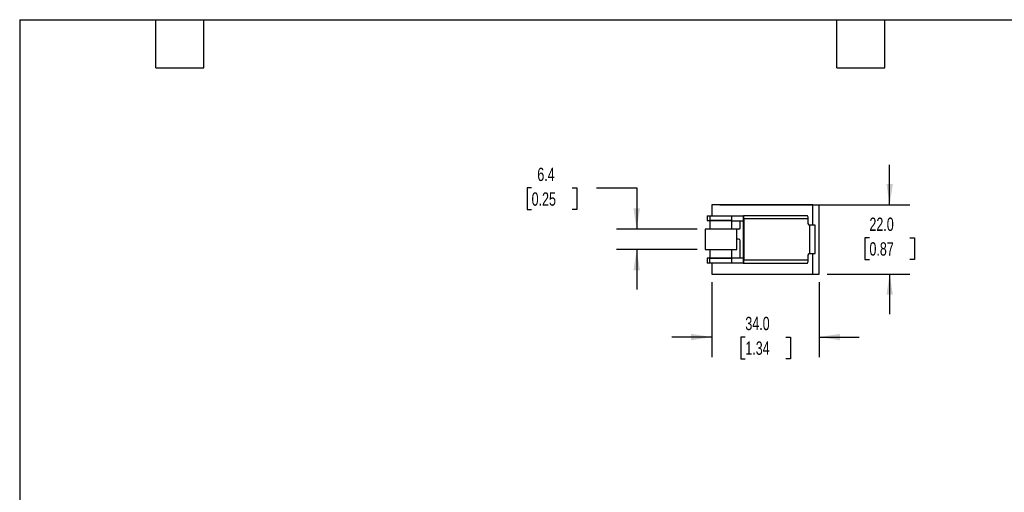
# Model space of a CAD drawing. Header units: millimetres. Extents: x 13 to 546, y 13 to 419.
# Tile 2 of 3: x 13 to 325, y 269 to 419. Entities that reach past the tile are written whole.
import ezdxf

# ---------------------------------------------------------------- set-up
doc = ezdxf.new("R2010")
doc.units = ezdxf.units.MM
doc.header["$LTSCALE"] = 2
doc.layers.add('DIMENSIONS', color=140, linetype='Continuous', lineweight=25)
doc.layers.add('TEXT', color=140, linetype='Continuous', lineweight=25)
doc.styles.add('SLDTEXTSTYLE0', font='TXT', dxfattribs={"width": 0.7})
doc.dimstyles.new('SLDDIMSTYLE0', dxfattribs={"dimtxt": 4.316016, "dimasz": 6.604, "dimexe": 0, "dimexo": 0.0625, "dimgap": 1.079004, "dimtad": 0, "dimtih": 1, "dimtoh": 1, "dimrnd": 1e-09, "dimzin": 4, "dimdsep": 46, "dimtxsty": 'SLDTEXTSTYLE0', "dimsah": 1, "dimcen": 0.09, "dimadec": 0, "dimazin": 1, "dimtfac": 1, "dimtmove": 0, "dimatfit": 0, "dimfxl": 0, "dimfrac": 2, "dimtolj": 1, "dimtzin": 12, "dimarcsym": 0})
doc.dimstyles.new('SLDDIMSTYLE1', dxfattribs={"dimtxt": 4.316016, "dimasz": 6.604, "dimexe": 0, "dimexo": 0.0625, "dimgap": 1.079004, "dimtad": 0, "dimtih": 1, "dimtoh": 1, "dimrnd": 1e-09, "dimzin": 12, "dimdsep": 46, "dimtxsty": 'SLDTEXTSTYLE0', "dimsah": 1, "dimcen": 0.09, "dimadec": 0, "dimazin": 3, "dimtfac": 1, "dimtmove": 0, "dimatfit": 0, "dimfxl": 0, "dimfrac": 2, "dimtolj": 1, "dimtzin": 12, "dimarcsym": 0})

# ---------------------------------------------------------------- blocks, each defined once
blk = doc.blocks.new('_D_23')
at = {"layer": 'DIMENSIONS'}
for p, q in [((288.51, 360.39), (288.51, 373.09)), ((234.7, 360.39), (294.86, 360.39)), ((282.1, 349.87), (280.65, 349.87)), ((280.65, 349.87), (280.65, 343.01)), ((294.92, 349.87), (296.37, 349.87)), ((296.37, 349.87), (296.37, 343.01)), ((280.65, 343.01), (282.1, 343.01)), ((296.37, 343.01), (294.92, 343.01)), ((268.7, 338.39), (294.86, 338.39)), ((288.51, 338.39), (288.51, 325.69))]:
    blk.add_line(p, q, dxfattribs=at)
for points in [[(288.51, 360.39), (289.53, 366.99), (287.49, 366.99)], [(288.51, 338.39), (287.49, 331.79), (289.53, 331.79)]]:
    blk.add_solid(points, dxfattribs=at)
at = {"layer": 'DIMENSIONS', "char_height": 4.233, "attachment_point": 1, "style": 'SLDTEXTSTYLE0'}
for s, insert in [('22.0', (282.1, 356.3)), ('0.87', (282.1, 348.47))]:
    blk.add_mtext(s, dxfattribs=dict(at, insert=insert))
blk = doc.blocks.new('_D_24')
at = {"layer": 'DIMENSIONS'}
for p, q in [((175, 365.71), (173.55, 365.71)), ((173.55, 365.71), (173.55, 358.85)), ((187.83, 365.71), (189.28, 365.71)), ((189.28, 365.71), (189.28, 358.85)), ((195.61, 365.71), (208.31, 365.71)), ((208.31, 365.71), (208.31, 352.59)), ((173.55, 358.85), (175, 358.85)), ((189.28, 358.85), (187.83, 358.85)), ((227.48, 352.59), (201.96, 352.59)), ((227.48, 346.19), (201.96, 346.19)), ((208.31, 346.19), (208.31, 333.49))]:
    blk.add_line(p, q, dxfattribs=at)
for points in [[(208.31, 352.59), (209.32, 359.19), (207.29, 359.19)], [(208.31, 346.19), (207.29, 339.59), (209.32, 339.59)]]:
    blk.add_solid(points, dxfattribs=at)
at = {"layer": 'DIMENSIONS', "char_height": 4.233, "attachment_point": 1, "style": 'SLDTEXTSTYLE0'}
for s, insert in [('6.4', (176.8, 372.13)), ('0.25', (175, 364.3))]:
    blk.add_mtext(s, dxfattribs=dict(at, insert=insert))
blk = doc.blocks.new('_D_25')
at = {"layer": 'DIMENSIONS'}
for p, q in [((232.16, 335.85), (232.16, 312.04)), ((266.16, 335.85), (266.16, 312.04)), ((232.16, 318.39), (219.46, 318.39)), ((242.75, 318.39), (241.3, 318.39)), ((241.3, 318.39), (241.3, 311.53)), ((255.58, 318.39), (257.03, 318.39)), ((257.03, 318.39), (257.03, 311.53)), ((266.16, 318.39), (278.86, 318.39)), ((241.3, 311.53), (242.75, 311.53)), ((257.03, 311.53), (255.58, 311.53))]:
    blk.add_line(p, q, dxfattribs=at)
for points in [[(232.16, 318.39), (225.56, 319.41), (225.56, 317.37)], [(266.16, 318.39), (272.77, 317.37), (272.77, 319.41)]]:
    blk.add_solid(points, dxfattribs=at)
at = {"layer": 'DIMENSIONS', "char_height": 4.233, "attachment_point": 1, "style": 'SLDTEXTSTYLE0'}
for s, insert in [('34.0', (242.75, 324.81)), ('1.34', (242.75, 316.99))]:
    blk.add_mtext(s, dxfattribs=dict(at, insert=insert))

msp = doc.modelspace()

# ---------------------------------------------------------------- linework, layer by layer
for p, q in [((232.163, 360.389), (232.163, 356.889)), ((264.163, 360.389), (232.163, 360.389)), ((264.163, 360.389), (266.163, 360.389)), ((264.163, 353.889), (264.163, 360.389)), ((266.163, 338.389), (266.163, 360.389)), ((230.668, 356.889), (230.668, 355.389)), ((230.668, 356.889), (231.548, 356.889)), ((231.548, 356.889), (231.548, 355.389)), ((231.548, 356.889), (238.516, 356.889)), ((238.516, 355.389), (238.516, 356.889)), ((238.516, 356.889), (242.112, 356.889)), ((242.112, 356.889), (242.112, 355.289)), ((242.112, 356.889), (242.179, 356.889)), ((262.493, 356.889), (242.179, 356.889)), ((262.628, 355.889), (242.313, 355.889)), ((242.313, 355.889), (242.313, 342.889)), ((262.628, 354.389), (262.628, 355.889)), ((230.668, 355.389), (231.548, 355.389)), ((231.516, 355.339), (231.516, 352.589)), ((231.548, 355.339), (231.516, 355.339)), ((231.548, 355.389), (238.516, 355.389)), ((238.516, 355.339), (231.548, 355.339)), ((232.163, 355.389), (232.163, 355.339)), ((233.516, 355.389), (233.516, 355.339)), ((236.516, 355.339), (236.516, 355.389)), ((237.951, 355.389), (237.951, 355.339)), ((238.148, 355.339), (238.148, 355.389)), ((238.516, 352.589), (238.516, 355.339)), ((238.516, 355.289), (242.112, 355.289)), ((241.125, 353.079), (241.125, 355.289)), ((242.112, 355.289), (242.112, 343.489)), ((262.663, 354.889), (262.628, 354.889)), ((262.663, 354.203), (262.663, 354.889)), ((263.16, 353.889), (263.123, 353.889)), ((263.16, 344.889), (263.16, 353.889)), ((264.891, 353.889), (263.16, 353.889)), ((264.891, 344.889), (264.891, 353.889)), ((230.016, 352.589), (230.016, 346.189)), ((230.061, 352.589), (230.016, 352.589)), ((240.016, 352.589), (230.061, 352.589)), ((238.549, 352.589), (238.516, 352.597)), ((240.016, 346.189), (240.016, 352.589)), ((240.728, 352.589), (240.016, 352.589)), ((240.629, 349.449), (240.016, 349.449)), ((241.125, 343.489), (241.125, 348.949)), ((230.016, 346.189), (230.061, 346.189)), ((230.061, 346.189), (240.016, 346.189)), ((230.668, 343.389), (230.668, 341.889)), ((231.548, 343.389), (230.668, 343.389)), ((231.516, 346.189), (231.516, 343.439)), ((231.516, 343.439), (238.516, 343.439)), ((231.548, 341.889), (231.548, 343.389)), ((238.516, 343.389), (231.548, 343.389)), ((232.163, 343.439), (232.163, 343.389)), ((233.516, 343.439), (233.516, 343.389)), ((236.516, 343.389), (236.516, 343.439)), ((237.951, 343.439), (237.951, 343.389)), ((238.148, 343.389), (238.148, 343.439)), ((238.516, 343.439), (238.516, 346.189)), ((238.516, 343.489), (242.112, 343.489)), ((238.516, 341.889), (238.516, 343.389)), ((242.112, 343.489), (242.112, 341.889)), ((262.628, 342.889), (262.628, 344.389)), ((262.628, 343.889), (262.663, 343.889)), ((262.663, 343.889), (262.663, 344.575)), ((263.16, 344.889), (263.123, 344.889)), ((263.16, 344.889), (264.891, 344.889)), ((264.163, 338.389), (264.163, 344.889)), ((231.548, 341.889), (230.668, 341.889)), ((238.516, 341.889), (231.548, 341.889)), ((232.163, 341.889), (232.163, 338.389)), ((242.112, 341.889), (238.516, 341.889)), ((242.112, 341.889), (242.179, 341.889)), ((242.179, 341.889), (262.493, 341.889)), ((242.313, 342.889), (262.628, 342.889)), ((232.163, 338.389), (264.163, 338.389)), ((264.163, 338.389), (266.163, 338.389))]:
    msp.add_line(p, q)
for centre, radius, start, end in [((240.352, 356.135), 1.977, 352.86743, 22.43429), ((260.666, 356.135), 1.977, 352.86743, 22.43429), ((238.053, 355.344), 0.0933, 357.12752, 29.06843), ((240.626, 353.078), 0.499, 281.79796, 0.19116), ((263.125, 354.387), 0.498, 179.74035, 269.73798), ((240.627, 348.951), 0.498, 359.74035, 89.73798), ((238.053, 343.435), 0.0933, 330.93157, 2.87248), ((263.125, 344.391), 0.498, 90.26202, 180.25965), ((240.352, 342.644), 1.977, 337.56571, 7.13257), ((260.666, 342.644), 1.977, 337.56571, 7.13257)]:
    msp.add_arc(centre, radius, start, end)
at = {"layer": 'TEXT'}
for p, q in [((12.7, 419.1), (546.1, 419.1)), ((12.7, 419.1), (12.7, 12.7)), ((55.88, 403.86), (55.88, 419.1)), ((71.12, 403.86), (71.12, 419.1)), ((271.78, 403.86), (271.78, 419.1)), ((287.02, 403.86), (287.02, 419.1)), ((55.88, 403.86), (71.12, 403.86)), ((271.78, 403.86), (287.02, 403.86))]:
    msp.add_line(p, q, dxfattribs=at)

# ---------------------------------------------------------------- dimensions: what is measured, and where the dimension line sits
at = {"layer": 'DIMENSIONS'}
for base, p1, p2, dimstyle, picture, middle in [((208.308, 346.189), (230.016, 352.589), (230.016, 346.189), 'SLDDIMSTYLE1', '_D_24', (208.308, 365.705)), ((288.511, 338.389), (232.163, 360.389), (266.163, 338.389), 'SLDDIMSTYLE0', '_D_23', (288.511, 349.874))]:
    dim = msp.add_linear_dim(base=base, p1=p1, p2=p2, angle=90, dimstyle=dimstyle, dxfattribs=at)
    dim.commit()
    dim.dimension.update_dxf_attribs({"geometry": picture, "text_midpoint": middle, "dimtype": 160})
dim = msp.add_linear_dim(base=(266.163, 318.389), p1=(232.163, 338.389), p2=(266.163, 338.389), dimstyle='SLDDIMSTYLE0', dxfattribs=at)
dim.commit()
dim.dimension.update_dxf_attribs({"geometry": '_D_25', "text_midpoint": (249.163, 318.389), "dimtype": 160})

doc.saveas('drawing.dxf')
